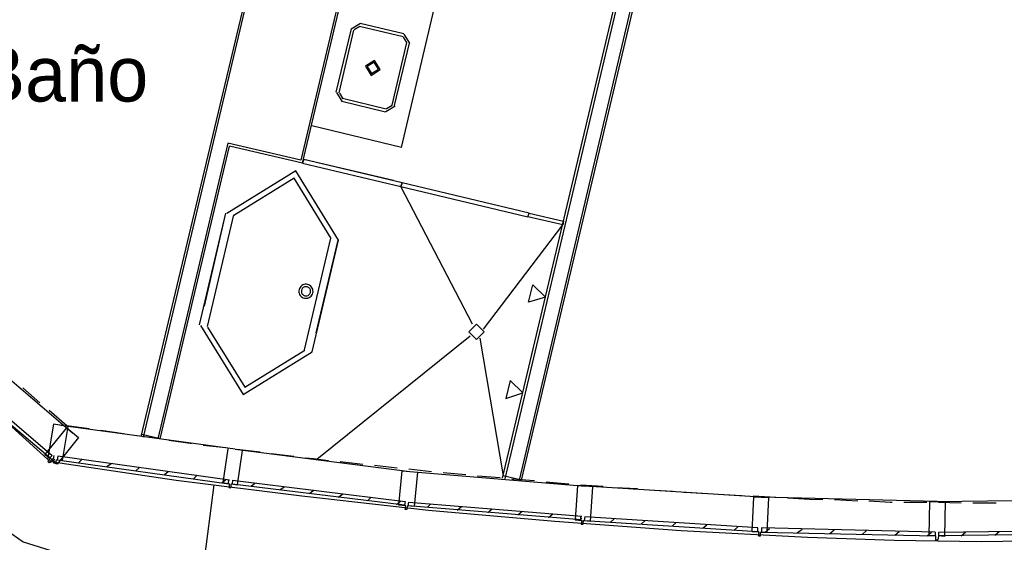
# Model space of a CAD drawing. Header units: feet. Extents: x -79 to 198, y -22 to 181.
# Tile 6 of 256: x 43 to 65, y 10 to 21. Entities that reach past the tile are written whole.
import ezdxf
from ezdxf.enums import TextEntityAlignment as Align

# ---------------------------------------------------------------- set-up
doc = ezdxf.new("R2010")
doc.units = ezdxf.units.FT
for name, color, linetype in [('A-AREA-UNIDAD', 30, 'CONTINUOUS'), ('A-LINEA', 7, 'CONTINUOUS'), ('A-LINEA-FINA', 9, 'CONTINUOUS'), ('A-NOMBRE-ESPACIO', 2, 'CONTINUOUS')]:
    doc.layers.add(name, color=color, linetype=linetype)

msp = doc.modelspace()

# ---------------------------------------------------------------- linework, layer by layer
at = {"layer": 'A-AREA-UNIDAD'}
msp.add_lwpolyline([(18.24, 47.1644), (21.472, 40.1956), (24.56, 34.72), (27.36, 30.3289), (32.288, 23.7156), (35.072, 20.48), (39.76, 15.84), (39.76, 15.2), (40.832, 13.6356), (42.56, 10.4889), (43.552, 9.7956), (45.2, 9.28), (50.24, 8.5689), (58.272, 7.8756), (64.128, 7.68), (70.88, 7.9644)], dxfattribs=at)
at = {"layer": 'A-LINEA'}
for p, q in [((49.6267, 18.0178), (52.6667, 30.8311)), ((51.7733, 18.3644), (53.6133, 26.1511)), ((46.1733, 12.0711), (48.9467, 23.7778)), ((46.12, 12.0844), (48.8933, 23.7378)), ((53.9733, 11.1778), (56.7733, 23.0044)), ((54.0267, 11.1644), (56.8133, 22.9378)), ((54.3867, 11.1378), (57.1733, 22.9111)), ((57.1067, 22.8711), (54.3333, 11.1378)), ((50.8851, 21.0533), (50.6845, 20.9295)), ((50.8697, 20.9884), (50.7494, 20.9142)), ((51.8133, 20.7644), (50.8667, 20.9911)), ((51.8267, 20.8311), (50.88, 21.0578)), ((50.68, 20.9378), (50.3467, 19.5644)), ((50.7333, 20.9111), (50.4133, 19.5511)), ((51.8906, 20.6414), (51.8164, 20.7618)), ((51.9555, 20.626), (51.8317, 20.8266)), ((51.5733, 19.2844), (51.8933, 20.6444)), ((51.6267, 19.2711), (51.9467, 20.6311)), ((50.3645, 19.5562), (50.4882, 19.3556)), ((50.4294, 19.5408), (50.5036, 19.4205)), ((50.48, 19.3644), (51.4267, 19.1378)), ((50.4933, 19.4311), (51.44, 19.2044)), ((51.4349, 19.1423), (51.6355, 19.266)), ((51.4503, 19.2071), (51.5706, 19.2814)), ((51.7733, 18.3644), (49.8267, 18.8311)), ((48, 18.4578), (46.48, 12.0311)), ((46.5333, 12.0311), (48.04, 18.3911)), ((49.6267, 18.0178), (48.04, 18.3911)), ((50.24, 17.9644), (49.6533, 18.0978)), ((51.6, 17.6444), (49.6533, 18.0978)), ((51.7333, 17.5644), (51.7333, 17.5644)), ((51.7333, 17.5644), (51.7333, 17.5644)), ((53.32, 14.5244), (51.76, 17.5111)), ((37.9821, 17.1107), (44.1617, 11.5206)), ((47.3867, 14.5111), (47.96, 16.9378)), ((47.4933, 14.9111), (47.96, 16.9378)), ((54.4933, 16.9111), (54.4933, 16.9111)), ((47.56, 14.4711), (48.1333, 16.8978)), ((54.5733, 16.8844), (54.5733, 16.8844)), ((54.5733, 16.8844), (54.5733, 16.8844)), ((53.56, 14.4178), (55.28, 16.6844)), ((49.6667, 13.9644), (50.24, 16.3911)), ((49.5508, 15.2732), (49.5469, 15.2468)), ((49.5469, 15.2468), (49.5477, 15.22)), ((49.5477, 15.22), (49.5531, 15.1939)), ((49.5592, 15.2986), (49.5508, 15.2732)), ((49.5531, 15.1939), (49.5629, 15.169)), ((49.5719, 15.3221), (49.5592, 15.2986)), ((49.5885, 15.343), (49.5719, 15.3221)), ((49.6085, 15.3608), (49.5885, 15.343)), ((49.6027, 15.2609), (49.6002, 15.2436)), ((49.6002, 15.2436), (49.6007, 15.2262)), ((49.6007, 15.2262), (49.6042, 15.2091)), ((49.6082, 15.2774), (49.6027, 15.2609)), ((49.6042, 15.2091), (49.6106, 15.1929)), ((49.6165, 15.2928), (49.6082, 15.2774)), ((49.6312, 15.3748), (49.6085, 15.3608)), ((49.6106, 15.1929), (49.6198, 15.1781)), ((49.6273, 15.3064), (49.6165, 15.2928)), ((49.6403, 15.318), (49.6273, 15.3064)), ((49.6561, 15.3847), (49.6312, 15.3748)), ((49.6552, 15.3272), (49.6403, 15.318)), ((49.6714, 15.3336), (49.6552, 15.3272)), ((49.6823, 15.3901), (49.6561, 15.3847)), ((49.6884, 15.3371), (49.6714, 15.3336)), ((49.709, 15.3908), (49.6823, 15.3901)), ((49.7059, 15.3376), (49.6884, 15.3371)), ((49.7231, 15.3351), (49.7059, 15.3376)), ((49.7354, 15.387), (49.709, 15.3908)), ((49.7397, 15.3296), (49.7231, 15.3351)), ((49.7608, 15.3785), (49.7354, 15.387)), ((49.755, 15.3213), (49.7397, 15.3296)), ((49.7687, 15.3105), (49.755, 15.3213)), ((49.7843, 15.3658), (49.7608, 15.3785)), ((49.7802, 15.2975), (49.7687, 15.3105)), ((49.7894, 15.2826), (49.7802, 15.2975)), ((49.7835, 15.1828), (49.7918, 15.1981)), ((49.8053, 15.3493), (49.7843, 15.3658)), ((49.7958, 15.2664), (49.7894, 15.2826)), ((49.7918, 15.1981), (49.7973, 15.2147)), ((49.7993, 15.2493), (49.7958, 15.2664)), ((49.7973, 15.2147), (49.7998, 15.2319)), ((49.7998, 15.2319), (49.7993, 15.2493)), ((49.823, 15.3293), (49.8053, 15.3493)), ((49.8371, 15.3065), (49.823, 15.3293)), ((49.8469, 15.2817), (49.8371, 15.3065)), ((49.8408, 15.177), (49.8492, 15.2023)), ((49.8523, 15.2555), (49.8469, 15.2817)), ((49.8492, 15.2023), (49.8531, 15.2288)), ((49.8531, 15.2288), (49.8523, 15.2555)), ((49.5629, 15.169), (49.577, 15.1463)), ((49.577, 15.1463), (49.5947, 15.1263)), ((49.5947, 15.1263), (49.6157, 15.1097)), ((49.6157, 15.1097), (49.6392, 15.097)), ((49.6198, 15.1781), (49.6313, 15.1651)), ((49.6313, 15.1651), (49.645, 15.1543)), ((49.6392, 15.097), (49.6646, 15.0886)), ((49.645, 15.1543), (49.6603, 15.146)), ((49.6603, 15.146), (49.6769, 15.1405)), ((49.6646, 15.0886), (49.691, 15.0847)), ((49.6769, 15.1405), (49.6941, 15.1379)), ((49.691, 15.0847), (49.7177, 15.0855)), ((49.6941, 15.1379), (49.7116, 15.1384)), ((49.7116, 15.1384), (49.7286, 15.142)), ((49.7177, 15.0855), (49.7439, 15.0909)), ((49.7286, 15.142), (49.7448, 15.1484)), ((49.7439, 15.0909), (49.7688, 15.1007)), ((49.7448, 15.1484), (49.7597, 15.1575)), ((49.7597, 15.1575), (49.7727, 15.1691)), ((49.7688, 15.1007), (49.7915, 15.1147)), ((49.7727, 15.1691), (49.7835, 15.1828)), ((49.7915, 15.1147), (49.8115, 15.1325)), ((49.8115, 15.1325), (49.8281, 15.1535)), ((49.8281, 15.1535), (49.8408, 15.177)), ((49.9333, 11.5911), (53.2667, 14.2711)), ((53.48, 14.2178), (53.9867, 11.2311)), ((43.0533, 13.5111), (44.6267, 12.1644)), ((43.5467, 13.1378), (43.92, 12.8178)), ((44.12, 12.6578), (44.5067, 12.3244)), ((48.16, 11.8044), (44.3733, 12.3244)), ((44.5067, 12.3244), (44.9867, 12.2578)), ((45.24, 12.2178), (45.7333, 12.1511)), ((45.9733, 12.1111), (46.4667, 12.0444)), ((46.5333, 12.0311), (46.1333, 12.1244)), ((47.4667, 11.8978), (47.96, 11.8444)), ((48.2, 11.8044), (48.7067, 11.7511)), ((44.2133, 11.5911), (44.2267, 11.6711)), ((44.76, 11.5111), (44.84, 11.5911)), ((48.9467, 11.7111), (49.44, 11.6578)), ((45.3733, 11.4311), (45.4667, 11.4978)), ((46, 11.3378), (46.0933, 11.4178)), ((50.44, 11.5378), (50.9333, 11.4844)), ((51.1867, 11.4578), (51.68, 11.4044)), ((51.9333, 11.3778), (52.4267, 11.3244)), ((46.6267, 11.2578), (46.7067, 11.3244)), ((47.2533, 11.1644), (47.3333, 11.2444)), ((47.88, 11.0844), (47.96, 11.1511)), ((48.0133, 11.0578), (48.0267, 11.1511)), ((48.1067, 11.1378), (48.0933, 11.0444)), ((52.68, 11.2978), (53.1733, 11.2578)), ((53.4267, 11.2311), (53.92, 11.1911)), ((54.3867, 11.1378), (53.9867, 11.2311)), ((54.1733, 11.1644), (54.6667, 11.1244)), ((47.4133, 8.7911), (47.7067, 11.0311)), ((48.5067, 11.0044), (48.5867, 11.0711)), ((49.1333, 10.9244), (49.2267, 10.9911)), ((49.7733, 10.8444), (49.8533, 10.9111)), ((55.6667, 11.0311), (56.16, 11.0044)), ((56.4133, 10.9778), (56.9067, 10.9511)), ((57.16, 10.9244), (57.6667, 10.8978)), ((50.4, 10.7644), (50.4933, 10.8311)), ((51.04, 10.6844), (51.12, 10.7644)), ((58.6533, 10.8311), (59.16, 10.8044)), ((59.4133, 10.7911), (59.9067, 10.7644)), ((61.1867, 10.7111), (61.6933, 10.6844)), ((51.6667, 10.6044), (51.76, 10.6844)), ((51.9333, 10.6578), (55.6933, 10.3511)), ((52.3333, 10.5378), (52.4133, 10.6178)), ((52.9867, 10.4844), (53.08, 10.5644)), ((53.6533, 10.4311), (53.7467, 10.5111)), ((62.6933, 10.6578), (63.1867, 10.6578)), ((63.44, 10.6578), (63.9333, 10.6444)), ((64.1867, 10.6444), (64.6933, 10.6444)), ((54.3067, 10.3778), (54.4, 10.4578)), ((54.9733, 10.3244), (55.0667, 10.4044)), ((55.64, 10.2711), (55.6933, 10.3111)), ((55.6667, 10.2711), (55.68, 10.3511)), ((56.3067, 10.2178), (56.4, 10.2978)), ((56.9867, 10.1778), (57.0667, 10.2578)), ((57.6533, 10.1378), (57.7467, 10.2178)), ((58.3333, 10.0978), (58.4133, 10.1644)), ((59, 10.0444), (59.0933, 10.1244)), ((59.68, 10.0044), (59.7733, 10.0844)), ((60.3733, 9.9911), (60.48, 10.0711)), ((61.08, 9.9778), (61.1733, 10.0578)), ((61.7867, 9.9511), (61.88, 10.0444)), ((62.4933, 9.9378), (62.5867, 10.0178)), ((63.2, 9.9244), (63.2933, 10.0044)), ((63.3733, 10.0044), (63.3733, 9.9244)), ((63.9333, 9.9244), (64.0267, 10.0044)), ((64.6667, 9.9378), (64.76, 10.0178))]:
    msp.add_line(p, q, dxfattribs=at)
for points in [[(52.6267, 30.8978), (49.5867, 18.0844), (48, 18.4578)], [(51.1917, 20.2533), (50.9912, 20.1295), (51.1149, 19.9289), (51.3155, 20.0527), (51.1917, 20.2533)], [(51.1825, 20.2144), (51.0301, 20.1203), (51.1241, 19.9679), (51.2766, 20.0619), (51.1825, 20.2144)], [(49.6267, 18.0178), (51.76, 17.5111), (51.7867, 17.5911), (49.6533, 18.0978), (49.6267, 18.0178)], [(49.68, 18.0444), (49.68, 18.0444), (49.68, 18.0444)], [(50.4066, 16.3512), (49.4799, 17.8511), (47.98, 16.9243)], [(50.2509, 16.388), (49.4431, 17.6954), (48.1358, 16.8875)], [(54.5467, 16.9378), (51.7867, 17.5911), (51.76, 17.5111), (54.52, 16.8578), (54.5467, 16.9378)], [(51.8133, 17.5378), (51.8133, 17.5378), (51.8133, 17.5378)], [(55.28, 16.6844), (54.52, 16.8578), (54.5467, 16.9378), (55.2933, 16.7644), (55.28, 16.6844)], [(49.92, 14.3378), (50.4, 16.3511), (49.8267, 13.9244)], [(47.4067, 14.4977), (48.3335, 12.9978), (49.8333, 13.9246)], [(47.5624, 14.4609), (48.3702, 13.1535), (49.6776, 13.9613)], [(53.5733, 14.3578), (53.4067, 14.5244), (53.24, 14.3578), (53.4067, 14.1911), (53.5733, 14.3578)], [(42.64, 12.9911), (44.1867, 11.6711), (44.1333, 11.6178), (42.5867, 12.9244)], [(44.2933, 11.4844), (44.1733, 11.5778), (44.12, 11.5111), (44.0933, 11.5378), (44.1467, 11.6044), (44.0267, 11.6844), (44.5067, 12.2711), (44.76, 12.0578), (44.2933, 11.4844)], [(44.0933, 11.6178), (44.2267, 11.5911), (44.2133, 11.5111), (44.2667, 11.4978), (44.28, 11.5778), (44.4133, 11.5644), (44.5333, 12.2978), (44.2133, 12.3511), (44.0933, 11.6178)], [(46.72, 12.0044), (47.1867, 11.9378), (47.2133, 11.9378)], [(48, 11.8178), (47.8933, 11.0844), (48.04, 11.0578), (48.0267, 10.9778), (48.0667, 10.9644), (48.08, 11.0578), (48.2133, 11.0311), (48.32, 11.7778)], [(48.16, 11.8044), (51.96, 11.3244), (55.7733, 11.0044)], [(48.04, 11.1378), (44.3067, 11.6578), (44.2933, 11.5778), (48.0267, 11.0578)], [(49.6933, 11.6178), (49.8667, 11.6044), (50.1867, 11.5644)], [(44.16, 11.5378), (46.88, 11.1378), (49.6133, 10.7911), (52.36, 10.4844), (55.1067, 10.2444), (57.8533, 10.0444), (60.6, 9.8978), (62.48, 9.8311), (64.3733, 9.8044), (66.2533, 9.8311), (68.1467, 9.9111), (70.0267, 10.0178), (71.9067, 10.1778)], [(48.1067, 11.1378), (51.8533, 10.6711), (51.84, 10.5911), (48.0933, 11.0444)], [(52.0533, 10.5644), (51.9067, 10.5778), (51.8933, 10.4978), (51.8533, 10.4978), (51.8667, 10.5778), (51.72, 10.5911), (51.7867, 11.3378), (52.12, 11.3111), (52.0533, 10.5644)], [(54.92, 11.0978), (55.24, 11.0711), (55.4133, 11.0578)], [(55.5467, 10.2711), (55.6933, 10.2578), (55.68, 10.1778), (55.72, 10.1778), (55.7333, 10.2578), (55.88, 10.2444), (55.9333, 10.9911), (55.6, 11.0178), (55.5467, 10.2711)], [(63.4133, 10.6711), (59.5867, 10.7644), (55.7733, 11.0044)], [(63.4133, 10.6711), (67.24, 10.7244), (71.0667, 10.9378)], [(57.9067, 10.8711), (57.9467, 10.8711), (58.4133, 10.8444)], [(59.3867, 10.0178), (59.5333, 10.0178), (59.5333, 9.9244), (59.5733, 9.9244), (59.5733, 10.0044), (59.72, 10.0044), (59.76, 10.7511), (59.4267, 10.7644), (59.3867, 10.0178)], [(60.16, 10.7511), (60.64, 10.7244), (60.9333, 10.7111)], [(55.68, 10.2711), (51.92, 10.5778), (51.9333, 10.6578)], [(61.9333, 10.6844), (62.4, 10.6578), (62.44, 10.6578)], [(63.5733, 9.9111), (63.44, 9.9244), (63.4267, 9.8311), (63.3867, 9.8311), (63.3867, 9.9244), (63.24, 9.9244), (63.2533, 10.6711), (63.5867, 10.6711), (63.5733, 9.9111)], [(59.52, 10.0978), (55.76, 10.3378), (55.7467, 10.2578), (59.52, 10.0178), (59.52, 10.0978)], [(63.3733, 10.0044), (59.6, 10.0978), (59.6, 10.0044), (63.3733, 9.9244)], [(63.4533, 10.0044), (67.2267, 10.0578), (67.2267, 9.9778), (63.4533, 9.9244), (63.4533, 10.0044)]]:
    msp.add_lwpolyline(points, dxfattribs=at)
at = {"layer": 'A-LINEA-FINA'}
for points in [[(54.5333, 15.0044), (54.6267, 15.3778), (54.9067, 15.1111), (54.5333, 15.0044), (54.5333, 15.0044)], [(54.1333, 13.2978), (54.04, 12.9111), (54.4133, 13.0311), (54.1333, 13.2978), (54.1333, 13.2978)]]:
    msp.add_lwpolyline(points, dxfattribs=at)

# ---------------------------------------------------------------- texts
at = {"layer": 'A-NOMBRE-ESPACIO'}
msp.add_text('Baño', height=1.2, dxfattribs=at).set_placement((44.4, 19.36), align=Align.CENTER)

doc.saveas('drawing.dxf')
